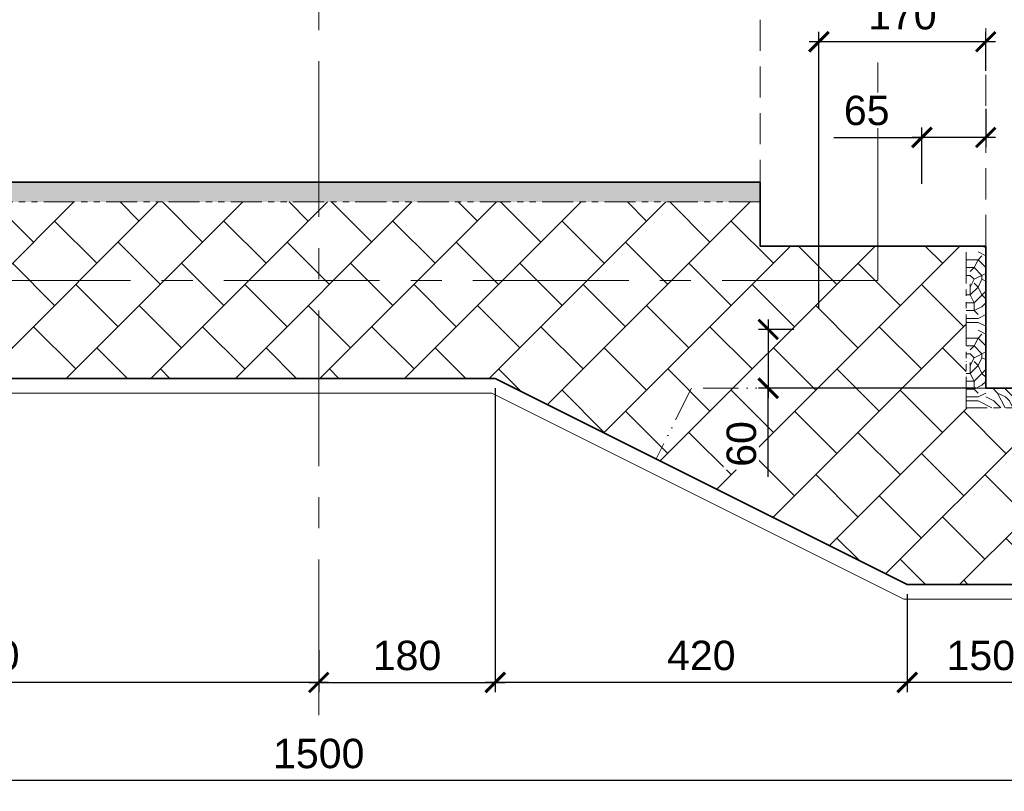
# Model space of a CAD drawing. Header units: millimetres. Extents: x 329474 to 722034, y 240588 to 423521.
# Tile 9 of 35: x 508089 to 518128, y 254383 to 262252. Entities that reach past the tile are written whole.
import ezdxf

# ---------------------------------------------------------------- set-up
doc = ezdxf.new("R2010")
doc.units = ezdxf.units.MM
doc.header["$LTSCALE"] = 10
for name, pattern in [('ACAD_ISO12W100', [21, 12, -3, 0, -3, 0, -3]), ('HIDDEN', [9.524999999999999, 6.35, -3.175]), ('осевая', [50.800000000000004, 31.75, -6.35, 6.35, -6.35]), ('фантом', [63.50000000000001, 31.75, -6.35, 6.35, -6.35, 6.35, -6.35])]:
    doc.linetypes.add(name, pattern=pattern)
for name, color, linetype, lineweight in [('бетон_25', 2, 'Continuous', 25), ('бетон_35', 2, 'Continuous', 35), ('ГТО-2_Размеры', 7, 'Continuous', 15)]:
    doc.layers.add(name, color=color, linetype=linetype, lineweight=lineweight)
doc.layers.add('Оси', color=1, linetype='осевая')
doc.layers.add('Штриховка', color=7, linetype='Continuous')
doc.styles.add('Рогун1', font='arial.ttf')
doc.dimstyles.new('100 мм', dxfattribs={"dimscale": 100, "dimtxt": 3.5, "dimasz": 2, "dimexe": 1, "dimexo": 1, "dimgap": 1.2, "dimtad": 1, "dimdec": 0, "dimlfac": 0.1, "dimrnd": 0.0001, "dimtxsty": 'Рогун1', "dimblk": 'ARCHTICK', "dimcen": 2.5, "dimdle": 1, "dimaunit": 1, "dimadec": 1, "dimazin": 0, "dimtfac": 1, "dimtdec": 0, "dimtmove": 1, "dimatfit": 3, "dimldrblk": 'ARCHTICK', "dimfxl": 1, "dimtfill": 1, "dimarcsym": 0})

# ---------------------------------------------------------------- blocks, each defined once
blk = doc.blocks.new('_ArchTick')
at = {"color": 0, "linetype": 'ByBlock', "const_width": 0.15}
blk.add_lwpolyline([(-0.5, -0.5), (0.5, 0.5)], dxfattribs=at)
blk = doc.blocks.new('*D368')
at = {"layer": 'Defpoints', "color": 0, "transparency": 16777216}
for p in [(517138.0110803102, 256493.4874948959), (518638.0110803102, 255843.4874948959), (517138.0110803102, 255493.4874948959)]:
    blk.add_point(p, dxfattribs=at)
at = {"layer": 'ГТО-2_Размеры', "color": 0, "lineweight": -2, "transparency": 16777216}
for p, q in [((517138.0110803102, 256393.4874948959), (517138.0110803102, 255393.4874948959)), ((518638.0110803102, 255743.4874948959), (518638.0110803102, 255393.4874948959)), ((518738.0110803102, 255493.4874948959), (517038.0110803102, 255493.4874948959))]:
    blk.add_line(p, q, dxfattribs=at)
at = {"layer": 'ГТО-2_Размеры', "color": 0, "lineweight": -2, "transparency": 16777216, "xscale": 200, "yscale": 200, "zscale": 200, "rotation": 180}
blk.add_blockref('_ArchTick', (517138.0110803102, 255493.4874948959), dxfattribs=at)
at = {"layer": 'ГТО-2_Размеры', "color": 0, "lineweight": -2, "transparency": 16777216, "xscale": 200, "yscale": 200, "zscale": 200}
blk.add_blockref('_ArchTick', (518638.0110803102, 255493.4874948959), dxfattribs=at)
at = {"layer": 'ГТО-2_Размеры', "color": 0, "transparency": 16777216, "insert": (517888.0110803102, 255766.6593912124), "char_height": 300, "attachment_point": 5, "style": 'Рогун1'}
blk.add_mtext('150', dxfattribs=at)
blk = doc.blocks.new('*D369')
at = {"layer": 'Defpoints', "color": 0, "transparency": 16777216}
for p in [(512938.0110803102, 258593.4874948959), (517138.0110803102, 256493.4874948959), (512938.0110803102, 255493.4874948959)]:
    blk.add_point(p, dxfattribs=at)
at = {"layer": 'ГТО-2_Размеры', "color": 0, "lineweight": -2, "transparency": 16777216}
for p, q in [((512938.0110803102, 258493.4874948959), (512938.0110803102, 255393.4874948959)), ((517138.0110803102, 256393.4874948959), (517138.0110803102, 255393.4874948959)), ((517238.0110803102, 255493.4874948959), (512838.0110803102, 255493.4874948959))]:
    blk.add_line(p, q, dxfattribs=at)
at = {"layer": 'ГТО-2_Размеры', "color": 0, "lineweight": -2, "transparency": 16777216, "xscale": 200, "yscale": 200, "zscale": 200, "rotation": 180}
blk.add_blockref('_ArchTick', (512938.0110803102, 255493.4874948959), dxfattribs=at)
at = {"layer": 'ГТО-2_Размеры', "color": 0, "lineweight": -2, "transparency": 16777216, "xscale": 200, "yscale": 200, "zscale": 200}
blk.add_blockref('_ArchTick', (517138.0110803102, 255493.4874948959), dxfattribs=at)
at = {"layer": 'ГТО-2_Размеры', "color": 0, "transparency": 16777216, "insert": (515038.0110803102, 255766.6593912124), "char_height": 300, "attachment_point": 5, "style": 'Рогун1'}
blk.add_mtext('420', dxfattribs=at)
blk = doc.blocks.new('*D359')
at = {"layer": 'Defpoints', "color": 0, "transparency": 16777216}
for p in [(504338.0110803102, 257943.4874948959), (511138.0110803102, 255920.7087038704), (504338.0110803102, 255493.4874948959)]:
    blk.add_point(p, dxfattribs=at)
at = {"layer": 'ГТО-2_Размеры', "color": 0, "lineweight": -2, "transparency": 16777216}
for p, q in [((504338.0110803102, 257843.4874948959), (504338.0110803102, 255393.4874948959)), ((511138.0110803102, 255820.7087038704), (511138.0110803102, 255393.4874948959)), ((511238.0110803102, 255493.4874948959), (504238.0110803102, 255493.4874948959))]:
    blk.add_line(p, q, dxfattribs=at)
at = {"layer": 'ГТО-2_Размеры', "color": 0, "lineweight": -2, "transparency": 16777216, "xscale": 200, "yscale": 200, "zscale": 200, "rotation": 180}
blk.add_blockref('_ArchTick', (504338.0110803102, 255493.4874948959), dxfattribs=at)
at = {"layer": 'ГТО-2_Размеры', "color": 0, "lineweight": -2, "transparency": 16777216, "xscale": 200, "yscale": 200, "zscale": 200}
blk.add_blockref('_ArchTick', (511138.0110803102, 255493.4874948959), dxfattribs=at)
at = {"layer": 'ГТО-2_Размеры', "color": 0, "transparency": 16777216, "insert": (507738.0110803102, 255766.6593912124), "char_height": 300, "attachment_point": 5, "style": 'Рогун1'}
blk.add_mtext('680', dxfattribs=at)
blk = doc.blocks.new('*D361')
at = {"layer": 'Defpoints', "color": 0, "transparency": 16777216}
for p in [(518638.0110803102, 263252.2088880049), (517938.0110803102, 262252.2088880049), (518638.0110803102, 262263.2084115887)]:
    blk.add_point(p, dxfattribs=at)
at = {"layer": 'ГТО-2_Размеры', "color": 0, "lineweight": -2, "transparency": 16777216}
for p, q in [((517938.0110803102, 262352.2088880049), (517938.0110803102, 263352.2088880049)), ((518638.0110803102, 262363.2084115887), (518638.0110803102, 263352.2088880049)), ((517838.0110803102, 263252.2088880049), (518738.0110803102, 263252.2088880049))]:
    blk.add_line(p, q, dxfattribs=at)
at = {"layer": 'ГТО-2_Размеры', "color": 0, "lineweight": -2, "transparency": 16777216, "xscale": 200, "yscale": 200, "zscale": 200, "rotation": 180}
blk.add_blockref('_ArchTick', (517938.0110803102, 263252.2088880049), dxfattribs=at)
at = {"layer": 'ГТО-2_Размеры', "color": 0, "lineweight": -2, "transparency": 16777216, "xscale": 200, "yscale": 200, "zscale": 200}
blk.add_blockref('_ArchTick', (518638.0110803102, 263252.2088880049), dxfattribs=at)
at = {"layer": 'ГТО-2_Размеры', "color": 0, "transparency": 16777216, "insert": (518288.0110803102, 263525.3807843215), "char_height": 300, "attachment_point": 5, "style": 'Рогун1'}
blk.add_mtext('70', dxfattribs=at)
blk = doc.blocks.new('*D362')
at = {"layer": 'Defpoints', "color": 0, "transparency": 16777216}
for p in [(515638.0110803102, 263252.2088880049), (515638.0110803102, 262252.2088880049), (517938.0110803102, 262252.2088880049)]:
    blk.add_point(p, dxfattribs=at)
at = {"layer": 'ГТО-2_Размеры', "color": 0, "lineweight": -2, "transparency": 16777216}
for p, q in [((515638.0110803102, 262352.2088880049), (515638.0110803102, 263352.2088880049)), ((517938.0110803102, 262352.2088880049), (517938.0110803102, 263352.2088880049)), ((518038.0110803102, 263252.2088880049), (515538.0110803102, 263252.2088880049))]:
    blk.add_line(p, q, dxfattribs=at)
at = {"layer": 'ГТО-2_Размеры', "color": 0, "lineweight": -2, "transparency": 16777216, "xscale": 200, "yscale": 200, "zscale": 200, "rotation": 180}
blk.add_blockref('_ArchTick', (515638.0110803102, 263252.2088880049), dxfattribs=at)
at = {"layer": 'ГТО-2_Размеры', "color": 0, "lineweight": -2, "transparency": 16777216, "xscale": 200, "yscale": 200, "zscale": 200}
blk.add_blockref('_ArchTick', (517938.0110803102, 263252.2088880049), dxfattribs=at)
at = {"layer": 'ГТО-2_Размеры', "color": 0, "transparency": 16777216, "insert": (516788.0110803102, 263525.4831035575), "char_height": 300, "attachment_point": 5, "style": 'Рогун1'}
blk.add_mtext('230', dxfattribs=at)
blk = doc.blocks.new('*D363')
at = {"layer": 'Defpoints', "color": 0, "transparency": 16777216}
for p in [(506638.0110803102, 263252.2088880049), (506638.0110803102, 262252.2088880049), (511138.0110803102, 262252.2088880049)]:
    blk.add_point(p, dxfattribs=at)
at = {"layer": 'ГТО-2_Размеры', "color": 0, "lineweight": -2, "transparency": 16777216}
for p, q in [((506638.0110803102, 262352.2088880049), (506638.0110803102, 263352.2088880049)), ((511138.0110803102, 262352.2088880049), (511138.0110803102, 263352.2088880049)), ((511238.0110803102, 263252.2088880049), (506538.0110803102, 263252.2088880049))]:
    blk.add_line(p, q, dxfattribs=at)
at = {"layer": 'ГТО-2_Размеры', "color": 0, "lineweight": -2, "transparency": 16777216, "xscale": 200, "yscale": 200, "zscale": 200, "rotation": 180}
blk.add_blockref('_ArchTick', (506638.0110803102, 263252.2088880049), dxfattribs=at)
at = {"layer": 'ГТО-2_Размеры', "color": 0, "lineweight": -2, "transparency": 16777216, "xscale": 200, "yscale": 200, "zscale": 200}
blk.add_blockref('_ArchTick', (511138.0110803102, 263252.2088880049), dxfattribs=at)
at = {"layer": 'ГТО-2_Размеры', "color": 0, "transparency": 16777216, "insert": (508888.0110803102, 263525.3807843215), "char_height": 300, "attachment_point": 5, "style": 'Рогун1'}
blk.add_mtext('450', dxfattribs=at)
blk = doc.blocks.new('*D366')
at = {"layer": 'Defpoints', "color": 0, "transparency": 16777216}
for p in [(503638.0110803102, 255493.4874948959), (518638.0110803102, 255493.4874948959), (503638.0110803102, 254493.4874948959)]:
    blk.add_point(p, dxfattribs=at)
at = {"layer": 'ГТО-2_Размеры', "color": 0, "lineweight": -2, "transparency": 16777216}
for p, q in [((503638.0110803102, 255393.4874948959), (503638.0110803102, 254393.4874948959)), ((518638.0110803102, 255393.4874948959), (518638.0110803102, 254393.4874948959)), ((518738.0110803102, 254493.4874948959), (503538.0110803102, 254493.4874948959))]:
    blk.add_line(p, q, dxfattribs=at)
at = {"layer": 'ГТО-2_Размеры', "color": 0, "lineweight": -2, "transparency": 16777216, "xscale": 200, "yscale": 200, "zscale": 200, "rotation": 180}
blk.add_blockref('_ArchTick', (503638.0110803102, 254493.4874948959), dxfattribs=at)
at = {"layer": 'ГТО-2_Размеры', "color": 0, "lineweight": -2, "transparency": 16777216, "xscale": 200, "yscale": 200, "zscale": 200}
blk.add_blockref('_ArchTick', (518638.0110803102, 254493.4874948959), dxfattribs=at)
at = {"layer": 'ГТО-2_Размеры', "color": 0, "transparency": 16777216, "insert": (511138.0110803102, 254766.6593912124), "char_height": 300, "attachment_point": 5, "style": 'Рогун1'}
blk.add_mtext('1500', dxfattribs=at)
blk = doc.blocks.new('*D367')
at = {"layer": 'Defpoints', "color": 0, "transparency": 16777216}
for p in [(511138.0110803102, 263252.2088880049), (511138.0110803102, 262252.2088880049), (515638.0110803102, 262252.2088880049)]:
    blk.add_point(p, dxfattribs=at)
at = {"layer": 'ГТО-2_Размеры', "color": 0, "lineweight": -2, "transparency": 16777216}
for p, q in [((511138.0110803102, 262352.2088880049), (511138.0110803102, 263352.2088880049)), ((515638.0110803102, 262352.2088880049), (515638.0110803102, 263352.2088880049)), ((515738.0110803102, 263252.2088880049), (511038.0110803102, 263252.2088880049))]:
    blk.add_line(p, q, dxfattribs=at)
at = {"layer": 'ГТО-2_Размеры', "color": 0, "lineweight": -2, "transparency": 16777216, "xscale": 200, "yscale": 200, "zscale": 200, "rotation": 180}
blk.add_blockref('_ArchTick', (511138.0110803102, 263252.2088880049), dxfattribs=at)
at = {"layer": 'ГТО-2_Размеры', "color": 0, "lineweight": -2, "transparency": 16777216, "xscale": 200, "yscale": 200, "zscale": 200}
blk.add_blockref('_ArchTick', (515638.0110803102, 263252.2088880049), dxfattribs=at)
at = {"layer": 'ГТО-2_Размеры', "color": 0, "transparency": 16777216, "insert": (513388.0110803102, 263525.3807843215), "char_height": 300, "attachment_point": 5, "style": 'Рогун1'}
blk.add_mtext('450', dxfattribs=at)
blk = doc.blocks.new('*D370')
at = {"layer": 'Defpoints', "color": 0, "transparency": 16777216}
for p in [(512938.0110803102, 258593.4874948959), (511138.0110803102, 255920.7087038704), (512938.0110803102, 255493.4874948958)]:
    blk.add_point(p, dxfattribs=at)
at = {"layer": 'ГТО-2_Размеры', "color": 0, "lineweight": -2, "transparency": 16777216}
for p, q in [((512938.0110803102, 258493.4874948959), (512938.0110803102, 255393.4874948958)), ((511138.0110803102, 255820.7087038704), (511138.0110803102, 255393.4874948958)), ((511038.0110803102, 255493.4874948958), (513038.0110803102, 255493.4874948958))]:
    blk.add_line(p, q, dxfattribs=at)
at = {"layer": 'ГТО-2_Размеры', "color": 0, "lineweight": -2, "transparency": 16777216, "xscale": 200, "yscale": 200, "zscale": 200, "rotation": 180}
blk.add_blockref('_ArchTick', (511138.0110803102, 255493.4874948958), dxfattribs=at)
at = {"layer": 'ГТО-2_Размеры', "color": 0, "lineweight": -2, "transparency": 16777216, "xscale": 200, "yscale": 200, "zscale": 200}
blk.add_blockref('_ArchTick', (512938.0110803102, 255493.4874948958), dxfattribs=at)
at = {"layer": 'ГТО-2_Размеры', "color": 0, "transparency": 16777216, "insert": (512038.0110803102, 255766.6593912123), "char_height": 300, "attachment_point": 5, "style": 'Рогун1'}
blk.add_mtext('180', dxfattribs=at)
blk = doc.blocks.new('*D355')
at = {"layer": 'Defpoints', "color": 0, "transparency": 16777216}
for p in [(516238.0110803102, 262027.3803807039), (517938.0110803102, 261629.7229713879), (516238.0110803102, 259211.0306508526)]:
    blk.add_point(p, dxfattribs=at)
at = {"layer": 'ГТО-2_Размеры', "color": 0, "lineweight": -2, "transparency": 16777216}
for p, q in [((516238.0110803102, 259311.0306508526), (516238.0110803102, 262127.3803807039)), ((517938.0110803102, 261729.7229713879), (517938.0110803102, 262127.3803807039)), ((518038.0110803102, 262027.3803807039), (516138.0110803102, 262027.3803807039))]:
    blk.add_line(p, q, dxfattribs=at)
at = {"layer": 'ГТО-2_Размеры', "color": 0, "lineweight": -2, "transparency": 16777216, "xscale": 200, "yscale": 200, "zscale": 200, "rotation": 180}
blk.add_blockref('_ArchTick', (516238.0110803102, 262027.3803807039), dxfattribs=at)
at = {"layer": 'ГТО-2_Размеры', "color": 0, "lineweight": -2, "transparency": 16777216, "xscale": 200, "yscale": 200, "zscale": 200}
blk.add_blockref('_ArchTick', (517938.0110803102, 262027.3803807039), dxfattribs=at)
at = {"layer": 'ГТО-2_Размеры', "color": 0, "transparency": 16777216, "insert": (517088.0110803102, 262300.5522770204), "char_height": 300, "attachment_point": 5, "style": 'Рогун1', "bg_fill": 3, "box_fill_scale": 1.1, "bg_fill_color": 256, "bg_fill_true_color": 13158600, "bg_fill_transparency": 0}
blk.add_mtext('170', dxfattribs=at)
blk = doc.blocks.new('*D357')
at = {"layer": 'Defpoints', "color": 0, "transparency": 16777216}
for p in [(516081.0380515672, 259093.4874948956), (515721.3956785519, 258493.487494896), (517938.0110803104, 258493.487494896)]:
    blk.add_point(p, dxfattribs=at)
at = {"layer": 'ГТО-2_Размеры', "color": 0, "lineweight": -2, "transparency": 16777216}
for p, q in [((515721.3956785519, 259193.4874948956), (515721.3956785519, 258393.487494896)), ((515981.0380515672, 259093.4874948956), (515621.3956785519, 259093.4874948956)), ((517838.0110803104, 258493.487494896), (515621.3956785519, 258493.487494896)), ((515721.3956785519, 257589.9574133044), (515721.3956785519, 258493.487494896))]:
    blk.add_line(p, q, dxfattribs=at)
at = {"layer": 'ГТО-2_Размеры', "color": 0, "lineweight": -2, "transparency": 16777216, "xscale": 200, "yscale": 200, "zscale": 200}
for p, rotation in [((515721.3956785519, 259093.4874948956), 90), ((515721.3956785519, 258493.487494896), 270)]:
    blk.add_blockref('_ArchTick', p, dxfattribs=dict(at, rotation=rotation))
at = {"layer": 'ГТО-2_Размеры', "color": 0, "transparency": 16777216, "insert": (515448.2237822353, 257925.1347666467), "char_height": 300, "attachment_point": 5, "rotation": 90, "style": 'Рогун1', "bg_fill": 3, "box_fill_scale": 1.1, "bg_fill_color": 256, "bg_fill_true_color": 13158600, "bg_fill_transparency": 0}
blk.add_mtext('60', dxfattribs=at)
blk = doc.blocks.new('*D358')
at = {"layer": 'Defpoints', "color": 0, "transparency": 16777216}
for p in [(517938.0110803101, 261443.1177038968), (517288.0110803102, 261052.0117923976), (517288.0110803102, 260478.8991964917)]:
    blk.add_point(p, dxfattribs=at)
at = {"layer": 'ГТО-2_Размеры', "color": 0, "lineweight": -2, "transparency": 16777216}
for p, q in [((517938.0110803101, 261343.1177038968), (517938.0110803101, 260952.0117923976)), ((517288.0110803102, 260578.8991964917), (517288.0110803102, 261152.0117923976)), ((516387.858080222, 261052.0117923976), (517288.0110803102, 261052.0117923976)), ((518038.0110803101, 261052.0117923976), (517188.0110803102, 261052.0117923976))]:
    blk.add_line(p, q, dxfattribs=at)
at = {"layer": 'ГТО-2_Размеры', "color": 0, "lineweight": -2, "transparency": 16777216, "xscale": 200, "yscale": 200, "zscale": 200, "rotation": 180}
blk.add_blockref('_ArchTick', (517288.0110803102, 261052.0117923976), dxfattribs=at)
at = {"layer": 'ГТО-2_Размеры', "color": 0, "lineweight": -2, "transparency": 16777216, "xscale": 200, "yscale": 200, "zscale": 200}
blk.add_blockref('_ArchTick', (517938.0110803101, 261052.0117923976), dxfattribs=at)
at = {"layer": 'ГТО-2_Размеры', "color": 0, "transparency": 16777216, "insert": (516724.6725413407, 261325.1836887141), "char_height": 300, "attachment_point": 5, "style": 'Рогун1', "bg_fill": 3, "box_fill_scale": 1.1, "bg_fill_color": 256, "bg_fill_true_color": 13158600, "bg_fill_transparency": 0}
blk.add_mtext('65', dxfattribs=at)

msp = doc.modelspace()

# ---------------------------------------------------------------- hatches: boundary and pattern name
at = {"layer": 'Штриховка', "lineweight": 13}
h = msp.add_hatch(dxfattribs=at)
h.set_pattern_fill('ДЕРЕВО И ДЕРЕВЯННЫЕ ИЗДЕЛИЯ', color=256, scale=8, pattern_type=2)
h.set_pattern_definition([(0, (229618.8013658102, -74944.91893928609), (800, 800), [240, -560]), (0, (229618.8013658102, -74904.91893928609), (800, 800), [240, -560]), (0, (229658.8013658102, -74824.91893928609), (800, 800), [160, -640]), (0, (229698.8013658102, -74744.91893928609), (800, 800), [120, -680]), (0, (229698.8013658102, -74664.91893928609), (800, 800), [80, -720]), (0, (229738.8013658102, -74464.91893928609), (800, 800), [40, -760]), (0, (229698.8013658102, -74384.91893928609), (800, 800), [120, -680]), (0, (229698.8013658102, -74304.91893928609), (800, 800), [160, -640]), (90, (229418.8013658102, -74304.91893928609), (-800, 800), [80, -720]), (90, (229498.8013658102, -74184.91893928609), (-800, 800), [40, -760]), (90, (229538.8013658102, -74584.91893928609), (-800, 800), [120, -680]), (90, (229618.8013658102, -74544.91893928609), (-800, 800), [80, -720]), (90, (229738.8013658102, -74504.91893928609), (-800, 800), [40, -760]), (90, (229778.8013658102, -74664.91893928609), (-800, 800), [112, -688]), (90, (229818.8013658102, -74824.91893928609), (-800, 800), [80, -720]), (90, (229898.8013658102, -74504.91893928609), (-800, 800), [40, -760]), (90, (229978.8013658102, -74544.91893928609), (-800, 800), [120, -680]), (90, (230058.8013658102, -74544.91893928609), (-800, 800), [120, -680]), (45, (229778.8013658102, -74664.91893928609), (0, 800.0000000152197), [113.136, -1018.2348496]), (45, (229458.8013658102, -74264.91893928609), (0, 800.0000000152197), [113.136, -1018.2348496]), (45, (229618.8013658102, -74464.91893928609), (0, 800.0000000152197), [113.136, -1018.2348496]), (45, (229658.8013658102, -74624.91893928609), (0, 800.0000000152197), [113.136, -1018.2348496]), (45, (229898.8013658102, -74784.91893928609), (0, 800.0000000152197), [113.136, -1018.2348496]), (45, (229818.8013658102, -74744.91893928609), (0, 800.0000000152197), [169.7056, -961.6652495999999]), (45, (229578.8013658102, -74384.91893928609), (0, 800.0000000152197), [56.568, -1074.8028496]), (45, (229538.8013658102, -74304.91893928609), (0, 800.0000000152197), [56.568, -1074.8028496]), (45, (229858.8013658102, -74304.91893928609), (0, 800.0000000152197), [56.568, -1074.8028496]), (45, (229538.8013658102, -74704.91893928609), (0, 800.0000000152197), [56.568, -1074.8028496]), (45, (229978.8013658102, -74424.91893928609), (0, 800.0000000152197), [56.568, -1074.8028496]), (45, (229698.8013658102, -74504.91893928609), (0, 800.0000000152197), [56.568, -1074.8028496]), (45, (229778.8013658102, -74424.91893928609), (0, 800.0000000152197), [56.568, -1074.8028496]), (135, (229858.8013658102, -74584.91893928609), (-800.0000000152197, 5.684341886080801e-14), [56.568, -1074.8028496]), (135, (229858.8013658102, -74864.91893928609), (-800.0000000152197, 5.684341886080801e-14), [56.568, -1074.8028496]), (135, (229698.8013658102, -74664.91893928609), (-800.0000000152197, 5.684341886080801e-14), [56.568, -1074.8028496]), (135, (229818.8013658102, -74504.91893928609), (-800.0000000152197, 5.684341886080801e-14), [56.568, -1074.8028496]), (135, (229618.8013658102, -74704.91893928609), (-800.0000000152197, 5.684341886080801e-14), [56.568, -1074.8028496]), (135, (229938.8013658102, -74704.91893928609), (-800.0000000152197, 5.684341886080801e-14), [56.568, -1074.8028496]), (135, (229378.8013658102, -74944.91893928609), (-800.0000000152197, 5.684341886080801e-14), [56.568, -1074.8028496]), (135, (229418.8013658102, -74904.91893928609), (-800.0000000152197, 5.684341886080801e-14), [113.136, -1018.2348496]), (135, (229458.8013658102, -74864.91893928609), (-800.0000000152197, 5.684341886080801e-14), [113.136, -1018.2348496]), (135, (229538.8013658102, -74864.91893928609), (-800.0000000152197, 5.684341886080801e-14), [113.136, -1018.2348496]), (135, (229578.8013658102, -74784.91893928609), (-800.0000000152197, 5.684341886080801e-14), [113.136, -1018.2348496]), (135, (229898.8013658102, -74464.91893928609), (-800.0000000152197, 5.684341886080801e-14), [113.136, -1018.2348496]), (135, (230058.8013658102, -74864.91893928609), (-800.0000000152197, 5.684341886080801e-14), [113.136, -1018.2348496]), (135, (230098.8013658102, -74224.91893928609), (-800.0000000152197, 5.684341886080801e-14), [113.136, -1018.2348496]), (135, (230098.8013658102, -74304.91893928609), (-800.0000000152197, 5.684341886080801e-14), [113.136, -1018.2348496]), (135, (230018.8013658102, -74344.91893928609), (-800.0000000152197, 5.684341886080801e-14), [113.136, -1018.2348496]), (135, (229458.8013658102, -74344.91893928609), (-800.0000000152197, 5.684341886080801e-14), [169.7056, -961.6652495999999]), (135, (229978.8013658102, -74424.91893928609), (-800.0000000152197, 5.684341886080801e-14), [169.7056, -961.6652495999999]), (26.56505119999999, (229538.8013658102, -74184.91893928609), (800.0000000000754, 3.200515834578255e-07), [89.44, -1699.4143816]), (26.56505119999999, (229538.8013658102, -74584.91893928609), (800.0000000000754, 3.200515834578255e-07), [89.44, -1699.4143816]), (26.56505119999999, (229618.8013658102, -74344.91893928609), (800.0000000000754, 3.200515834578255e-07), [89.44, -1699.4143816]), (26.56505119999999, (229858.8013658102, -74904.91893928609), (800.0000000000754, 3.200515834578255e-07), [89.44, -1699.4143816]), (26.56505119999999, (229818.8013658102, -74824.91893928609), (800.0000000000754, 3.200515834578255e-07), [89.44, -1699.4143816]), (26.56505119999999, (229578.8013658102, -74664.91893928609), (800.0000000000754, 3.200515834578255e-07), [89.44, -1699.4143816]), (26.56505119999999, (229578.8013658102, -74264.91893928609), (800.0000000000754, 3.200515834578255e-07), [89.44, -1699.4143816]), (26.56505119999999, (229818.8013658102, -74504.91893928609), (800.0000000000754, 3.200515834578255e-07), [178.88, -1609.9743816]), (63.43494882, (229818.8013658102, -74384.91893928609), (4.079890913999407e-08, 800.0000000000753), [89.43999999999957, -1699.414381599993]), (63.43494882, (229938.8013658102, -74624.91893928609), (4.079890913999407e-08, 800.0000000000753), [89.43999999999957, -1699.414381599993]), (63.43494882, (229538.8013658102, -74464.91893928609), (4.079890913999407e-08, 800.0000000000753), [89.43999999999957, -1699.414381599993]), (63.43494882, (229378.8013658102, -74424.91893928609), (4.079890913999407e-08, 800.0000000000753), [89.43999999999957, -1699.414381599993]), (63.43494882, (229858.8013658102, -74584.91893928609), (4.079890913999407e-08, 800.0000000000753), [89.43999999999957, -1699.414381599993]), (63.43494882, (229778.8013658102, -74584.91893928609), (4.079890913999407e-08, 800.0000000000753), [89.43999999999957, -1699.414381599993]), (63.43494882, (229458.8013658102, -74464.91893928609), (4.079890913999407e-08, 800.0000000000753), [178.8799999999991, -1609.974381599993]), (63.43494882, (230058.8013658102, -74744.91893928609), (4.079890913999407e-08, 800.0000000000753), [178.8799999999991, -1609.974381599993]), (63.43494882, (229978.8013658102, -74704.91893928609), (4.079890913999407e-08, 800.0000000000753), [178.8799999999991, -1609.974381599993]), (116.5650512, (229338.8013658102, -74824.91893928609), (-3.200518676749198e-07, 800.0000000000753), [89.43999999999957, -1699.414381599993]), (116.5650512, (229338.8013658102, -74384.91893928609), (-3.200518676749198e-07, 800.0000000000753), [89.43999999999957, -1699.414381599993]), (116.5650512, (229498.8013658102, -74944.91893928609), (-3.200518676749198e-07, 800.0000000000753), [89.43999999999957, -1699.414381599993]), (116.5650512, (229418.8013658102, -74224.91893928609), (-3.200518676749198e-07, 800.0000000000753), [89.43999999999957, -1699.414381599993]), (116.5650512, (229498.8013658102, -74704.91893928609), (-3.200518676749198e-07, 800.0000000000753), [89.43999999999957, -1699.414381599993]), (116.5650512, (229658.8013658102, -74624.91893928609), (-3.200518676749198e-07, 800.0000000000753), [89.43999999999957, -1699.414381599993]), (116.5650512, (229738.8013658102, -74464.91893928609), (-3.200518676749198e-07, 800.0000000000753), [89.43999999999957, -1699.414381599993]), (116.5650512, (229378.8013658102, -74784.91893928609), (-3.200518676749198e-07, 800.0000000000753), [89.43999999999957, -1699.414381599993]), (116.5650512, (229578.8013658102, -74664.91893928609), (-3.200518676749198e-07, 800.0000000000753), [89.43999999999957, -1699.414381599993]), (116.5650512, (229818.8013658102, -74744.91893928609), (-3.200518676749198e-07, 800.0000000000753), [89.43999999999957, -1699.414381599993]), (116.5650512, (229898.8013658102, -74664.91893928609), (-3.200518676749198e-07, 800.0000000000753), [89.43999999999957, -1699.414381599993]), (116.5650512, (230058.8013658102, -74424.91893928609), (-3.200518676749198e-07, 800.0000000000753), [89.43999999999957, -1699.414381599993]), (116.5650512, (229458.8013658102, -74184.91893928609), (-3.200518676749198e-07, 800.0000000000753), [89.43999999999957, -1699.414381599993]), (116.5650512, (229338.8013658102, -74224.91893928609), (-3.200518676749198e-07, 800.0000000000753), [178.8799999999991, -1609.974381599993]), (116.5650512, (229458.8013658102, -74784.91893928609), (-3.200518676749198e-07, 800.0000000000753), [178.8799999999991, -1609.974381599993]), (153.4349488, (229338.8013658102, -74904.91893928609), (-800.0000000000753, 3.200516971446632e-07), [89.44, -1699.4143816]), (153.4349488, (230018.8013658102, -74944.91893928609), (-800.0000000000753, 3.200516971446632e-07), [89.44, -1699.4143816]), (153.4349488, (229978.8013658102, -74544.91893928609), (-800.0000000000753, 3.200516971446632e-07), [89.44, -1699.4143816]), (153.4349488, (229658.8013658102, -74824.91893928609), (-800.0000000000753, 3.200516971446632e-07), [89.44, -1699.4143816]), (153.4349488, (229618.8013658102, -74904.91893928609), (-800.0000000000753, 3.200516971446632e-07), [89.44, -1699.4143816]), (153.4349488, (229698.8013658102, -74744.91893928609), (-800.0000000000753, 3.200516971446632e-07), [89.44, -1699.4143816]), (153.4349488, (229938.8013658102, -74264.91893928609), (-800.0000000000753, 3.200516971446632e-07), [89.44, -1699.4143816]), (153.4349488, (230018.8013658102, -74224.91893928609), (-800.0000000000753, 3.200516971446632e-07), [178.88, -1609.9743816])])
h.paths.add_polyline_path([(515638.0110803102, 260593.4874948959), (506638.0110803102, 260593.4874948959), (506638.0110803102, 260393.4874948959), (515638.0110803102, 260393.4874948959)])
at = {"layer": 'Штриховка', "linetype": 'фантом', "lineweight": 15, "ltscale": 0.01}
h = msp.add_hatch(dxfattribs=at)
h.set_pattern_fill('AR-B88', color=256, scale=3, angle=-135, style=0)
h.set_pattern_definition([(225, (229338.8013658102, -74944.91893928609), (431.0522938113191, -431.0522938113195), []), (314.9999999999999, (229338.8013658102, -74944.91893928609), (646.5784407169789, -215.5261469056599), [609.5999999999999, -609.5999999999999])])
edge = h.paths.add_edge_path(flags=16)
edge.add_arc((510241.6388092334, 259164.7560720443), 271.8622292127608, -51.852749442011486, 22.343501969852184, ccw=False)
edge.add_line((510409.5639305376, 258950.956574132), (510263.8924076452, 258950.956574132))
edge.add_arc((510407.7091749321, 259121.7037838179), 223.2439745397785, 229.8932730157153, 483.9635875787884)
edge.add_line((510282.9903737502, 259306.8607248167), (510493.0899889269, 259268.1068141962))
edge = h.paths.add_edge_path(flags=16)
edge.add_line((517215.7286397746, 257585.3155124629), (517273.1501643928, 257671.3897598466))
edge.add_arc((519602.2693754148, 258613.2070283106), 2512.33279370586, 202.0167474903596, 213.5501887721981)
edge.add_line((517508.4861304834, 257224.7230386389), (517344.9271944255, 257303.1830503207))
edge.add_arc((517238.5951331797, 257425.1383456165), 161.8011164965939, 98.12450787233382, 311.08497025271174, ccw=False)
h.paths.add_polyline_path([(504338.0110803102, 258593.4874948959), (512938.0110803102, 258593.4874948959), (517138.0110803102, 256493.4874948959), (518588.0110803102, 256493.4874948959), (518588.0110803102, 258293.4874948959), (517738.0110803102, 258293.4874948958), (517738.0110803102, 259943.4874948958), (515638.0110803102, 259943.4874948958), (515638.0110803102, 260393.487494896), (506638.0110803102, 260393.4874948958), (506638.0110803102, 259943.4874948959), (504338.0110803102, 259943.4874948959)])
at = {"layer": 'Штриховка', "lineweight": 13}
h = msp.add_hatch(dxfattribs=at)
h.set_pattern_fill('ДЕРЕВО И ДЕРЕВЯННЫЕ ИЗДЕЛИЯ', color=256, scale=8, pattern_type=2)
h.set_pattern_definition([(0, (229618.8013658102, -103235.8183462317), (800, 800), [240, -560]), (0, (229618.8013658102, -103195.8183462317), (800, 800), [240, -560]), (0, (229658.8013658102, -103115.8183462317), (800, 800), [160, -640]), (0, (229698.8013658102, -103035.8183462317), (800, 800), [120, -680]), (0, (229698.8013658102, -102955.8183462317), (800, 800), [80, -720]), (0, (229738.8013658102, -102755.8183462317), (800, 800), [40, -760]), (0, (229698.8013658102, -102675.8183462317), (800, 800), [120, -680]), (0, (229698.8013658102, -102595.8183462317), (800, 800), [160, -640]), (90, (229418.8013658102, -102595.8183462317), (-800, 800), [80, -720]), (90, (229498.8013658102, -102475.8183462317), (-800, 800), [40, -760]), (90, (229538.8013658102, -102875.8183462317), (-800, 800), [120, -680]), (90, (229618.8013658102, -102835.8183462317), (-800, 800), [80, -720]), (90, (229738.8013658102, -102795.8183462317), (-800, 800), [40, -760]), (90, (229778.8013658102, -102955.8183462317), (-800, 800), [112, -688]), (90, (229818.8013658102, -103115.8183462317), (-800, 800), [80, -720]), (90, (229898.8013658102, -102795.8183462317), (-800, 800), [40, -760]), (90, (229978.8013658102, -102835.8183462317), (-800, 800), [120, -680]), (90, (230058.8013658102, -102835.8183462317), (-800, 800), [120, -680]), (45, (229778.8013658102, -102955.8183462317), (0, 800.0000000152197), [113.136, -1018.2348496]), (45, (229458.8013658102, -102555.8183462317), (0, 800.0000000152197), [113.136, -1018.2348496]), (45, (229618.8013658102, -102755.8183462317), (0, 800.0000000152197), [113.136, -1018.2348496]), (45, (229658.8013658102, -102915.8183462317), (0, 800.0000000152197), [113.136, -1018.2348496]), (45, (229898.8013658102, -103075.8183462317), (0, 800.0000000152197), [113.136, -1018.2348496]), (45, (229818.8013658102, -103035.8183462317), (0, 800.0000000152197), [169.7056, -961.6652495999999]), (45, (229578.8013658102, -102675.8183462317), (0, 800.0000000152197), [56.568, -1074.8028496]), (45, (229538.8013658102, -102595.8183462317), (0, 800.0000000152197), [56.568, -1074.8028496]), (45, (229858.8013658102, -102595.8183462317), (0, 800.0000000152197), [56.568, -1074.8028496]), (45, (229538.8013658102, -102995.8183462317), (0, 800.0000000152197), [56.568, -1074.8028496]), (45, (229978.8013658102, -102715.8183462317), (0, 800.0000000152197), [56.568, -1074.8028496]), (45, (229698.8013658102, -102795.8183462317), (0, 800.0000000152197), [56.568, -1074.8028496]), (45, (229778.8013658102, -102715.8183462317), (0, 800.0000000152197), [56.568, -1074.8028496]), (135, (229858.8013658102, -102875.8183462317), (-800.0000000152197, 5.684341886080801e-14), [56.568, -1074.8028496]), (135, (229858.8013658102, -103155.8183462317), (-800.0000000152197, 5.684341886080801e-14), [56.568, -1074.8028496]), (135, (229698.8013658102, -102955.8183462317), (-800.0000000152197, 5.684341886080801e-14), [56.568, -1074.8028496]), (135, (229818.8013658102, -102795.8183462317), (-800.0000000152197, 5.684341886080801e-14), [56.568, -1074.8028496]), (135, (229618.8013658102, -102995.8183462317), (-800.0000000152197, 5.684341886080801e-14), [56.568, -1074.8028496]), (135, (229938.8013658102, -102995.8183462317), (-800.0000000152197, 5.684341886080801e-14), [56.568, -1074.8028496]), (135, (229378.8013658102, -103235.8183462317), (-800.0000000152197, 5.684341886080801e-14), [56.568, -1074.8028496]), (135, (229418.8013658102, -103195.8183462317), (-800.0000000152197, 5.684341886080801e-14), [113.136, -1018.2348496]), (135, (229458.8013658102, -103155.8183462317), (-800.0000000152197, 5.684341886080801e-14), [113.136, -1018.2348496]), (135, (229538.8013658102, -103155.8183462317), (-800.0000000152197, 5.684341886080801e-14), [113.136, -1018.2348496]), (135, (229578.8013658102, -103075.8183462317), (-800.0000000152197, 5.684341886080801e-14), [113.136, -1018.2348496]), (135, (229898.8013658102, -102755.8183462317), (-800.0000000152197, 5.684341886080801e-14), [113.136, -1018.2348496]), (135, (230058.8013658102, -103155.8183462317), (-800.0000000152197, 5.684341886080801e-14), [113.136, -1018.2348496]), (135, (230098.8013658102, -102515.8183462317), (-800.0000000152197, 5.684341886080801e-14), [113.136, -1018.2348496]), (135, (230098.8013658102, -102595.8183462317), (-800.0000000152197, 5.684341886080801e-14), [113.136, -1018.2348496]), (135, (230018.8013658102, -102635.8183462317), (-800.0000000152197, 5.684341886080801e-14), [113.136, -1018.2348496]), (135, (229458.8013658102, -102635.8183462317), (-800.0000000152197, 5.684341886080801e-14), [169.7056, -961.6652495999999]), (135, (229978.8013658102, -102715.8183462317), (-800.0000000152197, 5.684341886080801e-14), [169.7056, -961.6652495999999]), (26.56505119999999, (229538.8013658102, -102475.8183462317), (800.0000000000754, 3.200515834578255e-07), [89.44, -1699.4143816]), (26.56505119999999, (229538.8013658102, -102875.8183462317), (800.0000000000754, 3.200515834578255e-07), [89.44, -1699.4143816]), (26.56505119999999, (229618.8013658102, -102635.8183462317), (800.0000000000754, 3.200515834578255e-07), [89.44, -1699.4143816]), (26.56505119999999, (229858.8013658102, -103195.8183462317), (800.0000000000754, 3.200515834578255e-07), [89.44, -1699.4143816]), (26.56505119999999, (229818.8013658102, -103115.8183462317), (800.0000000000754, 3.200515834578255e-07), [89.44, -1699.4143816]), (26.56505119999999, (229578.8013658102, -102955.8183462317), (800.0000000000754, 3.200515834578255e-07), [89.44, -1699.4143816]), (26.56505119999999, (229578.8013658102, -102555.8183462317), (800.0000000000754, 3.200515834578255e-07), [89.44, -1699.4143816]), (26.56505119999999, (229818.8013658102, -102795.8183462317), (800.0000000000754, 3.200515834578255e-07), [178.88, -1609.9743816]), (63.43494882, (229818.8013658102, -102675.8183462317), (4.079890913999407e-08, 800.0000000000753), [89.43999999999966, -1699.414381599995]), (63.43494882, (229938.8013658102, -102915.8183462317), (4.079890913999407e-08, 800.0000000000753), [89.43999999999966, -1699.414381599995]), (63.43494882, (229538.8013658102, -102755.8183462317), (4.079890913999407e-08, 800.0000000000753), [89.43999999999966, -1699.414381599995]), (63.43494882, (229378.8013658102, -102715.8183462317), (4.079890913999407e-08, 800.0000000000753), [89.43999999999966, -1699.414381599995]), (63.43494882, (229858.8013658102, -102875.8183462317), (4.079890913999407e-08, 800.0000000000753), [89.43999999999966, -1699.414381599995]), (63.43494882, (229778.8013658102, -102875.8183462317), (4.079890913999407e-08, 800.0000000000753), [89.43999999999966, -1699.414381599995]), (63.43494882, (229458.8013658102, -102755.8183462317), (4.079890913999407e-08, 800.0000000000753), [178.8799999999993, -1609.974381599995]), (63.43494882, (230058.8013658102, -103035.8183462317), (4.079890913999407e-08, 800.0000000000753), [178.8799999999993, -1609.974381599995]), (63.43494882, (229978.8013658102, -102995.8183462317), (4.079890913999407e-08, 800.0000000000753), [178.8799999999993, -1609.974381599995]), (116.5650512, (229338.8013658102, -103115.8183462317), (-3.200518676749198e-07, 800.0000000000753), [89.43999999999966, -1699.414381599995]), (116.5650512, (229338.8013658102, -102675.8183462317), (-3.200518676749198e-07, 800.0000000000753), [89.43999999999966, -1699.414381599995]), (116.5650512, (229498.8013658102, -103235.8183462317), (-3.200518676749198e-07, 800.0000000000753), [89.43999999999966, -1699.414381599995]), (116.5650512, (229418.8013658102, -102515.8183462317), (-3.200518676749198e-07, 800.0000000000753), [89.43999999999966, -1699.414381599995]), (116.5650512, (229498.8013658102, -102995.8183462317), (-3.200518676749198e-07, 800.0000000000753), [89.43999999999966, -1699.414381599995]), (116.5650512, (229658.8013658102, -102915.8183462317), (-3.200518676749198e-07, 800.0000000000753), [89.43999999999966, -1699.414381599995]), (116.5650512, (229738.8013658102, -102755.8183462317), (-3.200518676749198e-07, 800.0000000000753), [89.43999999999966, -1699.414381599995]), (116.5650512, (229378.8013658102, -103075.8183462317), (-3.200518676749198e-07, 800.0000000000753), [89.43999999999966, -1699.414381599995]), (116.5650512, (229578.8013658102, -102955.8183462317), (-3.200518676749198e-07, 800.0000000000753), [89.43999999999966, -1699.414381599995]), (116.5650512, (229818.8013658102, -103035.8183462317), (-3.200518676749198e-07, 800.0000000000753), [89.43999999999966, -1699.414381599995]), (116.5650512, (229898.8013658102, -102955.8183462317), (-3.200518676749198e-07, 800.0000000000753), [89.43999999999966, -1699.414381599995]), (116.5650512, (230058.8013658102, -102715.8183462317), (-3.200518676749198e-07, 800.0000000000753), [89.43999999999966, -1699.414381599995]), (116.5650512, (229458.8013658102, -102475.8183462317), (-3.200518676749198e-07, 800.0000000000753), [89.43999999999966, -1699.414381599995]), (116.5650512, (229338.8013658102, -102515.8183462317), (-3.200518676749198e-07, 800.0000000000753), [178.8799999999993, -1609.974381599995]), (116.5650512, (229458.8013658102, -103075.8183462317), (-3.200518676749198e-07, 800.0000000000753), [178.8799999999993, -1609.974381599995]), (153.4349488, (229338.8013658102, -103195.8183462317), (-800.0000000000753, 3.200516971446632e-07), [89.44, -1699.4143816]), (153.4349488, (230018.8013658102, -103235.8183462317), (-800.0000000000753, 3.200516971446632e-07), [89.44, -1699.4143816]), (153.4349488, (229978.8013658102, -102835.8183462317), (-800.0000000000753, 3.200516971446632e-07), [89.44, -1699.4143816]), (153.4349488, (229658.8013658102, -103115.8183462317), (-800.0000000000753, 3.200516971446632e-07), [89.44, -1699.4143816]), (153.4349488, (229618.8013658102, -103195.8183462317), (-800.0000000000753, 3.200516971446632e-07), [89.44, -1699.4143816]), (153.4349488, (229698.8013658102, -103035.8183462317), (-800.0000000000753, 3.200516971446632e-07), [89.44, -1699.4143816]), (153.4349488, (229938.8013658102, -102555.8183462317), (-800.0000000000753, 3.200516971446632e-07), [89.44, -1699.4143816]), (153.4349488, (230018.8013658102, -102515.8183462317), (-800.0000000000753, 3.200516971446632e-07), [178.88, -1609.9743816])])
h.paths.add_polyline_path([(518588.0110803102, 258293.4874948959), (518588.0110803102, 258493.4874948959), (517938.0110803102, 258493.4874948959), (517938.0110803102, 259943.4874948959), (517738.0110803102, 259943.4874948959), (517738.0110803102, 258293.4874948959)])

# ---------------------------------------------------------------- linework, layer by layer
at = {"layer": 'бетон_25', "color": 7, "linetype": 'HIDDEN', "lineweight": 15, "ltscale": 5}
for p, q in [((515638.0110803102, 262252.2088880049), (515638.0110803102, 260593.4874948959)), ((517938.0110803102, 259943.4874948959), (517938.0110803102, 262252.2088880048))]:
    msp.add_line(p, q, dxfattribs=at)
at = {"layer": 'бетон_25', "lineweight": 18}
for p, q in [((512902.6008836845, 258443.4874948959), (504238.0110803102, 258443.487494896)), ((512902.6008836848, 258443.487494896), (517102.600883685, 256343.4874948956)), ((518638.0110803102, 256343.4874948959), (517102.600883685, 256343.4874948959))]:
    msp.add_line(p, q, dxfattribs=at)
at = {"layer": 'бетон_25', "color": 7, "linetype": 'ACAD_ISO12W100', "lineweight": 13, "ltscale": 3}
msp.add_lwpolyline([(517938.0110803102, 258493.4874948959), (514938.0110803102, 258493.4874948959), (514578.0110803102, 257773.4874948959)], dxfattribs=at)
at = {"layer": 'бетон_35'}
for p, q in [((515638.0110803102, 260593.4874948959), (506638.0110803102, 260593.4874948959)), ((515638.0110803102, 260593.4874948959), (515638.0110803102, 259943.4874948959)), ((515638.0110803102, 259943.4874948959), (517938.0110803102, 259943.4874948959)), ((517938.0110803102, 258493.4874948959), (517938.0110803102, 259943.4874948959)), ((512938.0110803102, 258593.4874948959), (504338.0110803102, 258593.4874948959)), ((512938.0110803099, 258593.4874948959), (517138.0110803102, 256493.4874948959)), ((518588.0110803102, 258493.4874948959), (517938.0110803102, 258493.4874948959)), ((518588.0110803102, 256493.4874948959), (517138.0110803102, 256493.4874948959))]:
    msp.add_line(p, q, dxfattribs=at)
at = {"layer": 'Оси', "linetype": 'осевая', "lineweight": 15, "ltscale": 5}
for p, q in [((511138.0110803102, 255160.2011968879), (511138.0110803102, 264660.6735785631)), ((516838.0110803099, 259593.4874948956), (516838.0110803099, 262252.2088880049)), ((516838.0110803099, 259593.4874948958), (505438.0110803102, 259593.4874948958))]:
    msp.add_line(p, q, dxfattribs=at)
msp.add_lwpolyline([(518638.0110803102, 256493.4874948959), (517138.0110803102, 256493.4874948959), (512938.0110803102, 258593.4874948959), (504338.0110803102, 258593.487494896)], dxfattribs=at)
at = {"layer": 'Штриховка', "linetype": 'фантом', "lineweight": 13}
for p, q in [((515638.0110803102, 260393.4874948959), (506638.0110803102, 260393.4874948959)), ((517738.0110803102, 258293.4874948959), (517738.0110803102, 259943.4874948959)), ((518588.0110803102, 258293.4874948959), (517738.0110803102, 258293.4874948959))]:
    msp.add_line(p, q, dxfattribs=at)

# ---------------------------------------------------------------- dimensions: what is measured, and where the dimension line sits
at = {"layer": 'ГТО-2_Размеры'}
for base, p1, p2, picture, middle in [((506638.0110803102, 263252.2088880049), (511138.0110803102, 262252.2088880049), (506638.0110803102, 262252.2088880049), '*D363', (508888.0110803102, 263525.3807843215)), ((511138.0110803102, 263252.2088880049), (515638.0110803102, 262252.2088880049), (511138.0110803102, 262252.2088880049), '*D367', (513388.0110803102, 263525.3807843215)), ((515638.0110803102, 263252.2088880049), (517938.0110803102, 262252.2088880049), (515638.0110803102, 262252.2088880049), '*D362', (516788.0110803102, 263525.4831035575)), ((518638.0110803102, 263252.2088880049), (517938.0110803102, 262252.2088880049), (518638.0110803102, 262263.2084115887), '*D361', (518288.0110803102, 263525.3807843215)), ((512938.0110803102, 255493.4874948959), (517138.0110803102, 256493.4874948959), (512938.0110803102, 258593.4874948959), '*D369', (515038.0110803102, 255766.6593912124)), ((504338.0110803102, 255493.4874948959), (511138.0110803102, 255920.7087038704), (504338.0110803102, 257943.4874948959), '*D359', (507738.0110803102, 255766.6593912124)), ((517138.0110803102, 255493.4874948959), (518638.0110803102, 255843.4874948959), (517138.0110803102, 256493.4874948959), '*D368', (517888.0110803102, 255766.6593912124)), ((503638.0110803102, 254493.4874948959), (518638.0110803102, 255493.4874948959), (503638.0110803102, 255493.4874948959), '*D366', (511138.0110803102, 254766.6593912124))]:
    dim = msp.add_linear_dim(base=base, p1=p1, p2=p2, angle=180, dimstyle='100 мм', override={"dimtxt": 3, "dimdec": 6, "dimtfill": 0}, dxfattribs=at)
    dim.commit()
    dim.dimension.update_dxf_attribs({"geometry": picture, "text_midpoint": middle})
dim = msp.add_linear_dim(base=(512938.0110803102, 255493.4874948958), p1=(511138.0110803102, 255920.7087038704), p2=(512938.0110803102, 258593.4874948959), dimstyle='100 мм', override={"dimtxt": 3, "dimdec": 6, "dimtfill": 0}, dxfattribs=at)
dim.commit()
dim.dimension.update_dxf_attribs({"geometry": '*D370', "text_midpoint": (512038.0110803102, 255766.6593912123)})

# ---------------------------------------------------------------- next in the draw order: dimensions: what is measured, and where the dimension line sits
dim = msp.add_linear_dim(base=(516238.0110803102, 262027.3803807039), p1=(517938.0110803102, 261629.7229713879), p2=(516238.0110803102, 259211.0306508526), angle=180, dimstyle='100 мм', override={"dimtxt": 3, "dimdec": 6}, dxfattribs=at)
dim.commit()
dim.dimension.update_dxf_attribs({"geometry": '*D355', "text_midpoint": (517088.0110803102, 262300.5522770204)})

# ---------------------------------------------------------------- next in the draw order: dimensions: what is measured, and where the dimension line sits
for base, p1, p2, angle, override, picture, middle in [((517288.0110803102, 261052.0117923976), (517938.0110803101, 261443.1177038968), (517288.0110803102, 260478.8991964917), 180, {"dimtxt": 3, "dimdec": 6}, '*D358', (516724.6725413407, 261241.8606966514)), ((515721.3956785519, 258493.487494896), (516081.038051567, 259093.4874948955), (517938.0110803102, 258493.4874948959), 270, {"dimtxt": 3, "dimdec": 6, "dimtfill": 1}, '*D357', (515780.3878491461, 257925.1347666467))]:
    dim = msp.add_linear_dim(base=base, p1=p1, p2=p2, angle=angle, dimstyle='100 мм', override=override, dxfattribs=at)
    dim.commit()
    dim.dimension.update_dxf_attribs({"geometry": picture, "text_midpoint": middle, "dimtype": 160})

doc.saveas('drawing.dxf')
